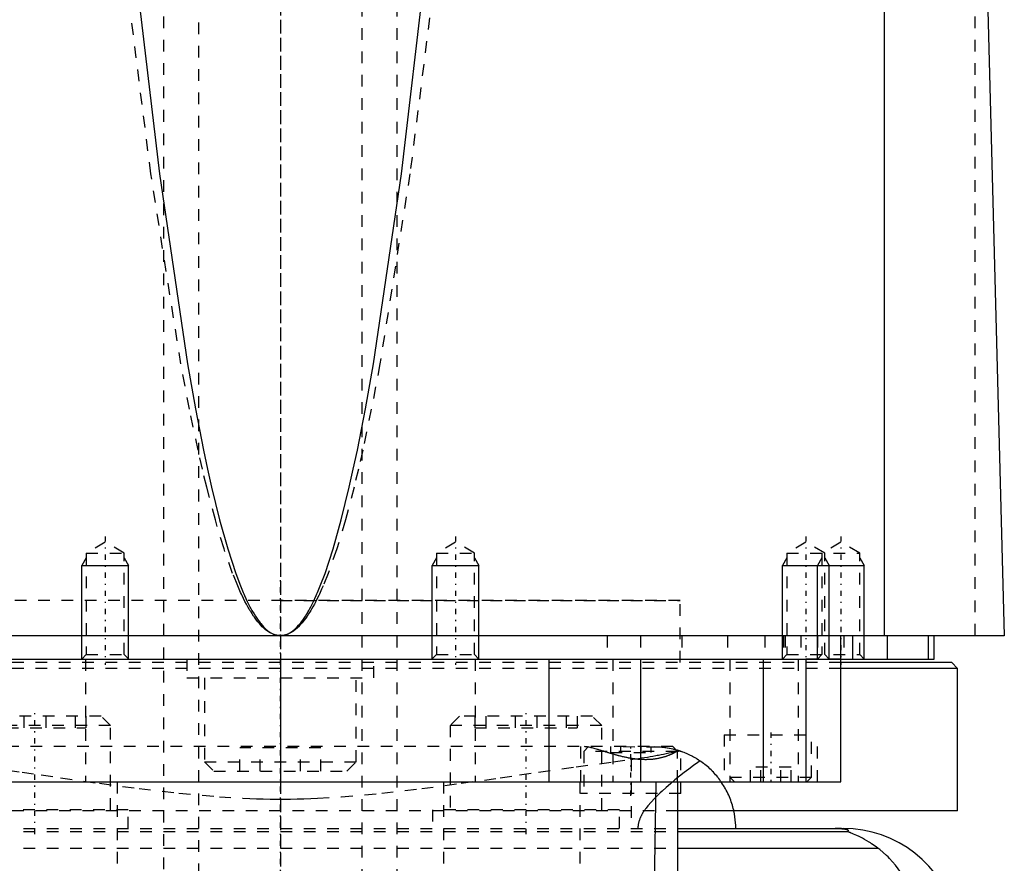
# Model space of a CAD drawing. Extents: x -90 to 90, y -319 to 558.
# Tile 7 of 11: x -22 to 62, y 57 to 129. Entities that reach past the tile are written whole.
import ezdxf

# ---------------------------------------------------------------- set-up
doc = ezdxf.new("R2010")
doc.units = 0
doc.linetypes.add('CENTER', pattern=[1.5, 0.45, -0.5, 0.05, -0.5])
doc.linetypes.add('DASHED', pattern=[2, 1, -1])
for name, color, linetype in [('AM_0', 7, 'CONTINUOUS'), ('AM_10', 7, 'CONTINUOUS'), ('AM_3', 7, 'DASHED'), ('AM_7', 7, 'CENTER')]:
    doc.layers.add(name, color=color, linetype=linetype)

msp = doc.modelspace()

# ---------------------------------------------------------------- linework, layer by layer
at = {"layer": 'AM_0', "color": 7, "linetype": 'CONTINUOUS'}
for p, q in [((51.744, 76.5), (51.744, 137.05)), ((60.5, 133.35), (62, 76.5)), ((62, 76.5), (-62, 76.5)), ((48, 64), (48, 76.5)), ((49, 76.5), (49, 74.5)), ((52, 74.5), (52, 76.5)), ((55.474, 76.5), (55.474, 74.5)), ((56, 74.5), (56, 76.5)), ((-56, 74.5), (56, 74.5)), ((-13, 74.5), (-13.005, 74.505)), ((0, 74.5), (0, 64)), ((13.005, 74.505), (13, 74.5)), ((23, 74.5), (23, 64)), ((30.85, 74.5), (30.85, 64)), ((41.361, 74.5), (41.361, 64)), ((45.003, 74.5), (45.003, 64)), ((57.5, 74.2), (48.014, 74.2)), ((58, 73.7), (48.014, 73.7)), ((58, 73.7), (57.5, 74.2)), ((58, 61.5), (58, 73.7)), ((-48, 64), (48, 64)), ((32, 52.5), (32.175, 64)), ((34, 64), (34, 53)), ((58, 61.5), (34.039, 61.5)), ((34, 60), (48.192, 60)), ((34, 59.746), (48.569, 59.746)), ((34, 58.307), (51.173, 58.307))]:
    msp.add_line(p, q, dxfattribs=at)
for points in [[(-12.4, 133.35, 0), (-10.364, 116.038, 0), (-7.968, 99.771, 0), (-7.279, 95.907, 0), (-6.59, 92.391, 0), (-6.245, 90.764, 0), (-5.9, 89.225, 0), (-5.208, 86.409, 0), (-4.515, 83.945, 0), (-3.822, 81.831, 0), (-3.417, 80.761, 0), (-3.302, 80.477, 0), (-3.186, 80.203, 0), (-3.128, 80.069, 0), (-3.07, 79.938, 0), (-2.955, 79.684, 0), (-2.839, 79.439, 0), (-2.723, 79.204, 0), (-2.607, 78.979, 0), (-2.491, 78.763, 0), (-2.434, 78.659, 0), (-2.376, 78.558, 0), (-2.26, 78.362, 0), (-2.144, 78.176, 0), (-2.086, 78.087, 0), (-2.028, 78, 0), (-1.912, 77.833, 0), (-1.797, 77.677, 0), (-1.739, 77.602, 0), (-1.681, 77.53, 0), (-1.565, 77.393, 0), (-1.449, 77.265, 0), (-1.333, 77.148, 0), (-1.217, 77.04, 0), (-1.101, 76.942, 0), (-1.043, 76.897, 0), (-0.985, 76.854, 0), (-0.869, 76.775, 0), (-0.754, 76.707, 0), (-0.638, 76.648, 0), (-0.57, 76.618, 0), (-0.551, 76.611, 0), (-0.531, 76.603, 0), (-0.522, 76.599, 0), (-0.512, 76.596, 0), (-0.493, 76.588, 0), (-0.473, 76.582, 0), (-0.454, 76.575, 0), (-0.435, 76.569, 0), (-0.415, 76.563, 0), (-0.406, 76.56, 0), (-0.396, 76.557, 0), (-0.377, 76.552, 0), (-0.357, 76.547, 0), (-0.348, 76.544, 0), (-0.338, 76.542, 0), (-0.319, 76.537, 0), (-0.299, 76.533, 0), (-0.29, 76.531, 0), (-0.28, 76.529, 0), (-0.261, 76.525, 0), (-0.242, 76.521, 0), (-0.222, 76.518, 0), (-0.203, 76.515, 0), (-0.184, 76.512, 0), (-0.174, 76.511, 0), (-0.164, 76.51, 0), (-0.145, 76.508, 0), (-0.126, 76.506, 0), (-0.106, 76.504, 0), (-0.087, 76.503, 0), (-0.068, 76.502, 0), (-0.058, 76.501, 0), (-0.048, 76.501, 0), (-0.029, 76.5, 0), (-0.01, 76.5, 0), (0, 76.5, 0)], [(0, 76.5, 0), (0.01, 76.5, 0), (0.029, 76.5, 0), (0.048, 76.501, 0), (0.058, 76.501, 0), (0.068, 76.502, 0), (0.087, 76.503, 0), (0.106, 76.504, 0), (0.126, 76.506, 0), (0.145, 76.508, 0), (0.164, 76.51, 0), (0.174, 76.511, 0), (0.184, 76.512, 0), (0.203, 76.515, 0), (0.222, 76.518, 0), (0.242, 76.521, 0), (0.261, 76.525, 0), (0.28, 76.529, 0), (0.29, 76.531, 0), (0.299, 76.533, 0), (0.319, 76.537, 0), (0.338, 76.542, 0), (0.348, 76.544, 0), (0.357, 76.547, 0), (0.377, 76.552, 0), (0.396, 76.557, 0), (0.406, 76.56, 0), (0.415, 76.563, 0), (0.435, 76.569, 0), (0.454, 76.575, 0), (0.473, 76.582, 0), (0.493, 76.588, 0), (0.512, 76.596, 0), (0.522, 76.599, 0), (0.531, 76.603, 0), (0.551, 76.611, 0), (0.57, 76.618, 0), (0.589, 76.627, 0), (0.609, 76.635, 0), (0.628, 76.644, 0), (0.638, 76.648, 0), (0.647, 76.653, 0), (0.667, 76.662, 0), (0.686, 76.671, 0), (0.754, 76.707, 0), (0.869, 76.775, 0), (0.985, 76.854, 0), (1.043, 76.897, 0), (1.101, 76.942, 0), (1.217, 77.04, 0), (1.333, 77.148, 0), (1.449, 77.265, 0), (1.565, 77.393, 0), (1.681, 77.53, 0), (1.739, 77.602, 0), (1.797, 77.677, 0), (1.912, 77.833, 0), (2.028, 78, 0), (2.086, 78.087, 0), (2.144, 78.176, 0), (2.26, 78.362, 0), (2.376, 78.558, 0), (2.434, 78.659, 0), (2.491, 78.763, 0), (2.607, 78.979, 0), (2.723, 79.204, 0), (2.839, 79.439, 0), (2.955, 79.684, 0), (3.07, 79.938, 0), (3.128, 80.069, 0), (3.186, 80.203, 0), (3.302, 80.477, 0), (3.417, 80.761, 0), (3.822, 81.831, 0), (4.515, 83.945, 0), (5.208, 86.409, 0), (5.9, 89.225, 0), (6.245, 90.764, 0), (6.59, 92.391, 0), (7.279, 95.907, 0), (7.968, 99.771, 0), (10.364, 116.038, 0), (12.4, 133.35, 0)], [(39, 60, 0), (38.996, 60.245, 0), (38.961, 60.743, 0), (38.888, 61.246, 0), (38.838, 61.499, 0)], [(48.569, 59.746, 0), (48.581, 59.754, 0), (48.601, 59.769, 0), (48.617, 59.784, 0), (48.623, 59.792, 0), (48.628, 59.799, 0), (48.633, 59.815, 0), (48.633, 59.83, 0), (48.627, 59.844, 0), (48.615, 59.859, 0), (48.597, 59.874, 0), (48.585, 59.881, 0), (48.571, 59.888, 0), (48.536, 59.903, 0), (48.489, 59.918, 0), (48.428, 59.933, 0), (48.351, 59.948, 0), (48.298, 59.957, 0), (48.282, 59.959, 0), (48.265, 59.961, 0), (48.257, 59.963, 0), (48.248, 59.964, 0), (48.229, 59.966, 0), (48.209, 59.968, 0), (48.198, 59.97, 0), (48.187, 59.971, 0), (48.164, 59.973, 0), (48.14, 59.975, 0), (48.128, 59.977, 0), (48.115, 59.978, 0), (48.088, 59.98, 0), (48.06, 59.982, 0), (48.03, 59.984, 0), (47.999, 59.987, 0), (47.967, 59.989, 0), (47.95, 59.989, 0), (47.933, 59.99, 0), (47.911, 59.991, 0), (47.904, 59.992, 0), (47.898, 59.992, 0), (47.894, 59.992, 0), (47.891, 59.992, 0), (47.884, 59.993, 0), (47.877, 59.993, 0), (47.87, 59.993, 0), (47.863, 59.994, 0), (47.856, 59.994, 0), (47.852, 59.994, 0), (47.849, 59.994, 0), (47.842, 59.994, 0), (47.834, 59.995, 0), (47.827, 59.995, 0), (47.82, 59.995, 0), (47.812, 59.995, 0), (47.809, 59.996, 0), (47.805, 59.996, 0), (47.798, 59.996, 0), (47.791, 59.996, 0), (47.783, 59.996, 0), (47.775, 59.997, 0), (47.767, 59.997, 0), (47.763, 59.997, 0), (47.759, 59.997, 0), (47.751, 59.997, 0), (47.743, 59.997, 0), (47.734, 59.998, 0), (47.726, 59.998, 0), (47.717, 59.998, 0), (47.713, 59.998, 0), (47.708, 59.998, 0), (47.7, 59.998, 0), (47.691, 59.999, 0), (47.687, 59.999, 0), (47.682, 59.999, 0), (47.674, 59.999, 0), (47.665, 59.999, 0), (47.661, 59.999, 0), (47.657, 59.999, 0), (47.648, 59.999, 0), (47.64, 59.999, 0), (47.631, 59.999, 0), (47.622, 60, 0), (47.612, 60, 0), (47.608, 60, 0), (47.603, 60, 0), (47.594, 60, 0), (47.584, 60, 0), (47.575, 60, 0), (47.565, 60, 0), (47.556, 60, 0), (47.551, 60, 0), (47.546, 60, 0), (47.537, 60, 0), (47.528, 60, 0), (47.523, 60, 0)], [(51.173, 58.307, 0), (51.062, 58.391, 0), (50.845, 58.549, 0), (50.632, 58.694, 0), (50.529, 58.762, 0), (50.427, 58.828, 0), (50.228, 58.949, 0), (50.037, 59.06, 0), (49.854, 59.159, 0), (49.681, 59.249, 0), (49.517, 59.329, 0), (49.439, 59.366, 0), (49.364, 59.401, 0), (49.221, 59.464, 0), (49.09, 59.52, 0), (48.964, 59.571, 0), (48.894, 59.599, 0), (48.875, 59.606, 0), (48.856, 59.614, 0), (48.847, 59.618, 0), (48.838, 59.621, 0), (48.82, 59.628, 0), (48.802, 59.635, 0), (48.785, 59.642, 0), (48.768, 59.649, 0), (48.751, 59.655, 0), (48.743, 59.658, 0), (48.735, 59.662, 0), (48.719, 59.668, 0), (48.704, 59.674, 0), (48.697, 59.677, 0), (48.69, 59.68, 0), (48.676, 59.685, 0), (48.662, 59.691, 0), (48.656, 59.693, 0), (48.65, 59.696, 0), (48.638, 59.701, 0), (48.627, 59.706, 0), (48.616, 59.711, 0), (48.607, 59.715, 0), (48.598, 59.719, 0), (48.594, 59.721, 0), (48.59, 59.723, 0), (48.584, 59.727, 0), (48.578, 59.73, 0), (48.574, 59.733, 0), (48.57, 59.736, 0), (48.568, 59.739, 0), (48.567, 59.74, 0), (48.567, 59.741, 0), (48.567, 59.743, 0), (48.568, 59.745, 0), (48.569, 59.746, 0)], [(54.602, 52.426, 0), (54.568, 52.624, 0), (54.487, 53.017, 0), (54.393, 53.404, 0), (54.34, 53.595, 0), (54.284, 53.785, 0), (54.161, 54.159, 0), (54.024, 54.526, 0), (53.873, 54.885, 0), (53.708, 55.236, 0), (53.529, 55.579, 0), (53.435, 55.747, 0), (53.337, 55.912, 0), (53.131, 56.236, 0), (52.912, 56.55, 0), (52.68, 56.852, 0), (52.435, 57.144, 0), (52.177, 57.424, 0), (52.043, 57.559, 0), (51.906, 57.692, 0), (51.622, 57.947, 0), (51.326, 58.19, 0), (51.173, 58.307, 0)]]:
    msp.add_polyline3d(points, dxfattribs=at)
msp.add_arc((48.192, 50), 10, 14.03784, 90, dxfattribs=at)
at = {"layer": 'AM_10', "color": 7, "linetype": 'CONTINUOUS'}
for p, q in [((-16.621, 83.156), (-17, 82.5)), ((-13.379, 83.156), (-13, 82.5)), ((13.379, 83.156), (13, 82.5)), ((16.621, 83.156), (17, 82.5)), ((43.379, 83.156), (43, 82.5)), ((46.379, 83.156), (46, 82.5)), ((46.621, 83.156), (47, 82.5)), ((49.621, 83.156), (50, 82.5)), ((-17, 74.5), (-17, 82.5)), ((-17, 82.5), (-13, 82.5)), ((-13, 74.5), (-13, 82.5)), ((13, 74.5), (13, 82.5)), ((13, 82.5), (17, 82.5)), ((17, 74.5), (17, 82.5)), ((43, 74.5), (43, 82.5)), ((43, 82.5), (50, 82.5)), ((46, 74.5), (46, 82.5)), ((47, 74.5), (47, 82.5)), ((50, 74.5), (50, 82.5))]:
    msp.add_line(p, q, dxfattribs=at)
at = {"layer": 'AM_3', "color": 6, "linetype": 'DASHED'}
for p, q in [((-7, 479), (-7, -50.5)), ((7, -50.5), (7, 479)), ((-10, 463.5), (-10, -10.5)), ((10, -10.5), (10, 463.5)), ((59.5, 76.5), (59.5, 135.489)), ((-15, 84.5), (-16.621, 83.564)), ((-13.379, 83.564), (-15, 84.5)), ((15, 84.5), (13.379, 83.564)), ((16.621, 83.564), (15, 84.5)), ((45, 84.5), (43.379, 83.564)), ((46.621, 83.564), (45, 84.5)), ((48, 84.5), (46.379, 83.564)), ((49.621, 83.564), (48, 84.5)), ((-16.621, 83.564), (-16.621, 74.879)), ((-16.621, 83.564), (-13.379, 83.564)), ((-13.379, 74.879), (-13.379, 83.564)), ((13.379, 83.564), (13.379, 74.879)), ((13.379, 83.564), (16.621, 83.564)), ((16.621, 74.879), (16.621, 83.564)), ((43.379, 83.564), (43.379, 74.879)), ((43.379, 83.564), (49.621, 83.564)), ((46.379, 83.564), (46.379, 74.879)), ((46.621, 74.879), (46.621, 83.564)), ((49.621, 74.879), (49.621, 83.564)), ((34.25, 79.5), (-34.25, 79.5)), ((0, 79.5), (34.25, 79.5)), ((34.25, 74.2), (34.25, 79.5)), ((28, 76.5), (28, 74.5)), ((30.84, 76.5), (30.84, 74.5)), ((34.381, 76.5), (34.381, 74.5)), ((38.286, 76.5), (38.286, 74.5)), ((41.5, 76.5), (41.5, 74.5)), ((43.087, 76.5), (43.087, 74.5)), ((43.236, 76.5), (43.236, 74.5)), ((44.587, 76.5), (44.587, 74.5)), ((46, 76.5), (46, 74.5)), ((48.25, 76.5), (48.25, 74.5)), ((-16.621, 74.879), (-17, 74.5)), ((-16.695, 74.5), (-16.695, 64)), ((-16.621, 74.879), (-13.379, 74.879)), ((-13.005, 74.505), (-13.379, 74.879)), ((-8, 74.5), (-8, 72.9)), ((8, 72.9), (8, 74.5)), ((13.379, 74.879), (13.005, 74.505)), ((13.379, 74.879), (16.621, 74.879)), ((17, 74.5), (16.621, 74.879)), ((16.695, 74.5), (16.695, 64)), ((28.477, 74.5), (28.477, 64)), ((38.5, 74.5), (38.5, 64)), ((43.379, 74.879), (43, 74.5)), ((43.379, 74.879), (49.621, 74.879)), ((44.341, 74.5), (44.341, 64)), ((48, 74.5), (44.587, 74.5)), ((46.379, 74.879), (46, 74.5)), ((47, 74.5), (46.621, 74.879)), ((50, 74.5), (49.621, 74.879)), ((48.014, 74.2), (-48.014, 74.2)), ((48.014, 73.7), (-48.014, 73.7)), ((-8, 72.9), (8, 72.9)), ((-6.5, 72.9), (-6.5, 65.7)), ((6.5, 65.7), (6.5, 72.9)), ((-15.337, 69.6), (-26.737, 69.6)), ((-21.974, 69.6), (-21.974, 68.6)), ((-20.101, 69.6), (-20.101, 68.6)), ((-17.589, 69.6), (-17.589, 68.6)), ((-16.652, 69.6), (-16.652, 68.6)), ((-14.537, 68.8), (-15.337, 69.6)), ((15.337, 69.6), (14.537, 68.8)), ((26.737, 69.6), (15.337, 69.6)), ((16.652, 69.6), (16.652, 68.6)), ((17.589, 69.6), (17.589, 68.6)), ((20.101, 69.6), (20.101, 68.6)), ((21.974, 69.6), (21.974, 68.6)), ((24.486, 69.6), (24.486, 68.6)), ((25.423, 69.6), (25.423, 68.6)), ((27.537, 68.8), (26.737, 69.6)), ((-14.537, 68.8), (-27.537, 68.8)), ((-25.423, 68.6), (-16.652, 68.6)), ((-14.537, 61.6), (-14.537, 68.8)), ((14.537, 68.8), (14.537, 61.6)), ((27.537, 68.8), (14.537, 68.8)), ((16.652, 68.6), (25.423, 68.6)), ((27.537, 61.6), (27.537, 68.8)), ((38, 68), (38, 64)), ((38, 68), (46, 68)), ((45.5, 64.4), (45.5, 68)), ((46, 64), (46, 68)), ((33.6, 67), (-33.6, 67)), ((-3.464, 64.9), (-3.464, 66.9)), ((3.464, 66.9), (-3.464, 66.9)), ((-1.732, 64.9), (-1.732, 66.9)), ((1.732, 64.9), (1.732, 66.9)), ((3.464, 64.9), (3.464, 66.9)), ((25.7, 67), (25.7, 63)), ((26.4, 67), (26, 66.6)), ((28.268, 67), (28.268, 66.5)), ((29.134, 67), (29.134, 66.5)), ((29.343, 67), (31.733, 66.983)), ((30.866, 67), (30.866, 66.5)), ((31.732, 67), (31.732, 66.5)), ((31.733, 66.983), (32.376, 66.99)), ((34, 66.6), (33.6, 67)), ((26, 66.6), (26, 63)), ((34, 66.6), (26, 66.6)), ((28.268, 66.5), (31.732, 66.5)), ((30.043, 65.905), (30.043, 60)), ((34, 64), (34, 66.6)), ((34.3, 63), (34.3, 66.611)), ((-6.5, 65.7), (-5.7, 64.9)), ((-6.5, 65.7), (6.5, 65.7)), ((5.7, 64.9), (6.5, 65.7)), ((40.268, 64), (40.268, 65.25)), ((43.732, 65.25), (40.268, 65.25)), ((41.134, 64), (41.134, 65.25)), ((42.866, 64), (42.866, 65.25)), ((43.732, 64), (43.732, 65.25)), ((-5.7, 64.9), (5.7, 64.9)), ((38.5, 64.4), (38.9, 64)), ((38.5, 64.4), (45.5, 64.4)), ((45.1, 64), (45.5, 64.4)), ((-13.979, 64), (-13.979, 53)), ((13.979, 64), (13.979, 53)), ((25.65, 64), (25.65, 53)), ((34.3, 63), (25.7, 63)), ((-13.037, 61.6), (-29.037, 61.6)), ((-13.037, 60), (-13.037, 61.6)), ((13.037, 61.6), (13.037, 60)), ((29.037, 61.6), (13.037, 61.6)), ((29.037, 60), (29.037, 61.6)), ((34.039, 61.5), (-34.039, 61.5)), ((-34, 60), (34, 60)), ((-34, 59.746), (34, 59.746)), ((-34, 58.307), (34, 58.307))]:
    msp.add_line(p, q, dxfattribs=at)
for points in [[(0, 76.5, 0), (-0.01, 76.5, 0), (-0.031, 76.5, 0), (-0.052, 76.501, 0), (-0.062, 76.501, 0), (-0.072, 76.502, 0), (-0.093, 76.503, 0), (-0.114, 76.504, 0), (-0.134, 76.506, 0), (-0.155, 76.508, 0), (-0.176, 76.51, 0), (-0.186, 76.511, 0), (-0.196, 76.512, 0), (-0.217, 76.515, 0), (-0.238, 76.518, 0), (-0.258, 76.521, 0), (-0.279, 76.525, 0), (-0.3, 76.529, 0), (-0.31, 76.531, 0), (-0.32, 76.533, 0), (-0.341, 76.537, 0), (-0.362, 76.542, 0), (-0.372, 76.544, 0), (-0.382, 76.547, 0), (-0.403, 76.552, 0), (-0.424, 76.557, 0), (-0.434, 76.56, 0), (-0.444, 76.563, 0), (-0.465, 76.569, 0), (-0.486, 76.575, 0), (-0.506, 76.582, 0), (-0.527, 76.588, 0), (-0.548, 76.595, 0), (-0.558, 76.599, 0), (-0.568, 76.603, 0), (-0.589, 76.61, 0), (-0.61, 76.618, 0), (-0.682, 76.648, 0), (-0.806, 76.707, 0), (-0.93, 76.775, 0), (-1.054, 76.854, 0), (-1.116, 76.896, 0), (-1.178, 76.942, 0), (-1.302, 77.04, 0), (-1.426, 77.147, 0), (-1.549, 77.265, 0), (-1.673, 77.392, 0), (-1.797, 77.529, 0), (-1.859, 77.601, 0), (-1.921, 77.676, 0), (-2.045, 77.832, 0), (-2.169, 77.999, 0), (-2.231, 78.086, 0), (-2.293, 78.175, 0), (-2.417, 78.361, 0), (-2.541, 78.557, 0), (-2.603, 78.658, 0), (-2.664, 78.762, 0), (-2.788, 78.977, 0), (-2.912, 79.202, 0), (-3.036, 79.437, 0), (-3.16, 79.682, 0), (-3.284, 79.936, 0), (-3.345, 80.067, 0), (-3.407, 80.201, 0), (-3.531, 80.474, 0), (-3.655, 80.758, 0), (-4.088, 81.828, 0), (-4.829, 83.941, 0), (-5.57, 86.404, 0), (-6.311, 89.219, 0), (-6.68, 90.758, 0), (-7.05, 92.384, 0), (-7.788, 95.899, 0), (-8.524, 99.763, 0), (-11.092, 116.03, 0), (-13.276, 133.35, 0)], [(13.276, 133.35, 0), (11.092, 116.03, 0), (8.524, 99.763, 0), (7.788, 95.899, 0), (7.05, 92.384, 0), (6.68, 90.758, 0), (6.311, 89.219, 0), (5.57, 86.404, 0), (4.829, 83.941, 0), (4.088, 81.828, 0), (3.655, 80.758, 0), (3.531, 80.474, 0), (3.407, 80.201, 0), (3.345, 80.067, 0), (3.284, 79.936, 0), (3.16, 79.682, 0), (3.036, 79.437, 0), (2.912, 79.202, 0), (2.788, 78.977, 0), (2.664, 78.762, 0), (2.603, 78.658, 0), (2.541, 78.557, 0), (2.417, 78.361, 0), (2.293, 78.175, 0), (2.231, 78.086, 0), (2.169, 77.999, 0), (2.045, 77.832, 0), (1.921, 77.676, 0), (1.859, 77.601, 0), (1.797, 77.529, 0), (1.673, 77.392, 0), (1.549, 77.265, 0), (1.426, 77.147, 0), (1.302, 77.04, 0), (1.178, 76.942, 0), (1.116, 76.896, 0), (1.054, 76.854, 0), (0.93, 76.775, 0), (0.806, 76.707, 0), (0.682, 76.648, 0), (0.558, 76.599, 0), (0.486, 76.575, 0), (0.465, 76.569, 0), (0.444, 76.563, 0), (0.434, 76.56, 0), (0.424, 76.557, 0), (0.403, 76.552, 0), (0.382, 76.547, 0), (0.372, 76.544, 0), (0.362, 76.542, 0), (0.341, 76.537, 0), (0.32, 76.533, 0), (0.31, 76.531, 0), (0.3, 76.529, 0), (0.279, 76.525, 0), (0.258, 76.521, 0), (0.238, 76.518, 0), (0.217, 76.515, 0), (0.196, 76.512, 0), (0.186, 76.511, 0), (0.176, 76.51, 0), (0.155, 76.508, 0), (0.134, 76.506, 0), (0.114, 76.504, 0), (0.093, 76.503, 0), (0.072, 76.502, 0), (0.062, 76.501, 0), (0.052, 76.501, 0), (0.031, 76.5, 0), (0.01, 76.5, 0), (0, 76.5, 0)], [(27.536, 66.648, 0), (27.482, 66.665, 0), (27.375, 66.697, 0), (27.271, 66.729, 0), (27.22, 66.744, 0), (27.169, 66.759, 0), (27.07, 66.789, 0), (26.973, 66.816, 0), (26.879, 66.843, 0), (26.788, 66.867, 0), (26.7, 66.89, 0), (26.657, 66.901, 0), (26.615, 66.911, 0), (26.533, 66.93, 0), (26.455, 66.947, 0), (26.38, 66.962, 0), (26.308, 66.974, 0), (26.24, 66.984, 0), (26.208, 66.988, 0), (26.176, 66.992, 0), (26.115, 66.997, 0), (26.059, 67, 0), (26.032, 67, 0)], [(34.069, 66.687, 0), (34.057, 66.678, 0), (34.032, 66.66, 0), (34.006, 66.642, 0), (33.992, 66.632, 0), (33.978, 66.623, 0), (33.95, 66.604, 0), (33.921, 66.585, 0), (33.89, 66.565, 0), (33.858, 66.546, 0), (33.826, 66.526, 0), (33.809, 66.516, 0), (33.792, 66.507, 0), (33.757, 66.487, 0), (33.721, 66.467, 0), (33.684, 66.447, 0), (33.646, 66.427, 0), (33.607, 66.407, 0), (33.587, 66.397, 0), (33.566, 66.387, 0), (33.525, 66.367, 0), (33.483, 66.347, 0), (33.461, 66.337, 0), (33.44, 66.328, 0), (33.395, 66.308, 0), (33.35, 66.289, 0), (33.327, 66.279, 0), (33.304, 66.269, 0), (33.257, 66.25, 0), (33.208, 66.231, 0), (33.159, 66.213, 0), (33.109, 66.194, 0), (33.058, 66.176, 0), (33.032, 66.167, 0), (33.006, 66.159, 0), (32.953, 66.141, 0), (32.899, 66.124, 0), (32.844, 66.108, 0), (32.789, 66.092, 0), (32.732, 66.076, 0), (32.704, 66.068, 0), (32.675, 66.06, 0), (32.616, 66.046, 0), (32.557, 66.031, 0), (32.497, 66.018, 0), (32.436, 66.005, 0), (32.375, 65.992, 0), (32.343, 65.986, 0), (32.312, 65.98, 0), (32.249, 65.969, 0), (32.185, 65.958, 0), (32.121, 65.948, 0), (32.056, 65.939, 0), (31.99, 65.93, 0), (31.957, 65.926, 0), (31.924, 65.922, 0), (31.857, 65.915, 0), (31.79, 65.909, 0), (31.721, 65.903, 0), (31.653, 65.898, 0), (31.583, 65.894, 0), (31.549, 65.893, 0), (31.514, 65.891, 0), (31.443, 65.889, 0), (31.372, 65.887, 0), (31.336, 65.886, 0), (31.301, 65.886, 0), (31.228, 65.886, 0), (31.156, 65.887, 0), (31.119, 65.887, 0), (31.083, 65.888, 0), (31.01, 65.891, 0), (30.936, 65.894, 0), (30.863, 65.898, 0), (30.789, 65.903, 0), (30.716, 65.908, 0), (30.679, 65.911, 0), (30.642, 65.914, 0), (30.568, 65.921, 0), (30.494, 65.929, 0), (30.42, 65.938, 0), (30.346, 65.947, 0), (30.272, 65.957, 0), (30.235, 65.962, 0), (30.198, 65.967, 0), (30.124, 65.978, 0), (30.05, 65.99, 0), (29.976, 66.003, 0), (29.902, 66.016, 0), (29.828, 66.029, 0), (29.791, 66.036, 0), (29.754, 66.043, 0), (29.68, 66.058, 0), (29.607, 66.073, 0), (29.533, 66.089, 0), (29.46, 66.105, 0), (29.387, 66.122, 0), (29.35, 66.13, 0), (29.314, 66.139, 0), (29.242, 66.156, 0), (29.17, 66.174, 0), (29.098, 66.192, 0), (29.026, 66.21, 0), (28.955, 66.228, 0), (28.92, 66.238, 0), (28.884, 66.247, 0), (28.814, 66.266, 0), (28.744, 66.286, 0), (28.709, 66.295, 0), (28.674, 66.305, 0), (28.605, 66.325, 0), (28.536, 66.344, 0), (28.502, 66.354, 0), (28.468, 66.364, 0), (28.4, 66.384, 0), (28.333, 66.404, 0), (28.266, 66.424, 0), (28.199, 66.444, 0), (28.133, 66.464, 0), (28.101, 66.474, 0), (28.068, 66.484, 0), (28.003, 66.503, 0), (27.939, 66.523, 0), (27.875, 66.543, 0), (27.812, 66.562, 0), (27.75, 66.582, 0), (27.719, 66.591, 0), (27.688, 66.601, 0), (27.627, 66.62, 0), (27.566, 66.639, 0), (27.536, 66.648, 0)], [(30.043, 65.905, 0), (30.173, 65.922, 0), (30.43, 65.957, 0), (30.684, 65.993, 0), (30.81, 66.012, 0), (30.936, 66.032, 0), (31.183, 66.071, 0), (31.428, 66.112, 0), (31.669, 66.154, 0), (31.907, 66.196, 0), (32.142, 66.239, 0), (32.258, 66.261, 0), (32.373, 66.283, 0), (32.601, 66.327, 0), (32.825, 66.371, 0), (33.046, 66.415, 0), (33.263, 66.458, 0), (33.477, 66.501, 0), (33.582, 66.523, 0), (33.687, 66.544, 0), (33.894, 66.586, 0), (34.096, 66.626, 0), (34.197, 66.646, 0)], [(32, 67, 0), (32.116, 66.999, 0), (32.341, 66.992, 0), (32.555, 66.978, 0), (32.658, 66.969, 0), (32.758, 66.959, 0), (32.948, 66.935, 0), (33.126, 66.909, 0), (33.295, 66.879, 0), (33.455, 66.847, 0), (33.603, 66.814, 0), (33.673, 66.797, 0), (33.74, 66.78, 0), (33.863, 66.748, 0), (33.971, 66.717, 0), (34.065, 66.688, 0), (34.143, 66.664, 0), (34.206, 66.643, 0), (34.231, 66.635, 0), (34.252, 66.628, 0), (34.283, 66.617, 0), (34.298, 66.612, 0), (34.3, 66.611, 0)], [(32.376, 66.99, 0), (32.474, 66.984, 0), (32.663, 66.969, 0), (32.842, 66.949, 0), (32.927, 66.938, 0), (33.009, 66.927, 0), (33.168, 66.902, 0), (33.32, 66.874, 0), (33.464, 66.845, 0), (33.599, 66.815, 0), (33.724, 66.784, 0), (33.782, 66.769, 0), (33.837, 66.755, 0), (33.939, 66.726, 0), (34.029, 66.699, 0), (34.107, 66.675, 0), (34.171, 66.655, 0), (34.223, 66.638, 0), (34.243, 66.631, 0), (34.261, 66.625, 0), (34.286, 66.616, 0), (34.298, 66.612, 0), (34.3, 66.611, 0)], [(34.069, 66.687, 0), (34.123, 66.67, 0), (34.231, 66.635, 0), (34.339, 66.598, 0), (34.393, 66.578, 0), (34.447, 66.558, 0), (34.554, 66.517, 0), (34.661, 66.475, 0), (34.767, 66.43, 0), (34.873, 66.383, 0), (34.978, 66.335, 0), (35.03, 66.31, 0), (35.082, 66.285, 0), (35.186, 66.233, 0), (35.29, 66.179, 0), (35.393, 66.123, 0), (35.495, 66.065, 0), (35.596, 66.006, 0), (35.646, 65.975, 0), (35.697, 65.944, 0), (35.797, 65.881, 0), (35.896, 65.816, 0), (35.945, 65.783, 0)], [(-25.344, 65.272, 0), (-22.121, 64.813, 0), (-20.484, 64.576, 0), (-18.832, 64.338, 0), (-15.492, 63.865, 0), (-12.109, 63.414, 0), (-8.688, 63.016, 0), (-5.229, 62.707, 0), (-3.204, 62.587, 0), (-2.626, 62.563, 0), (-2.048, 62.543, 0), (-1.758, 62.535, 0), (-1.469, 62.528, 0), (-0.889, 62.518, 0), (-0.309, 62.513, 0), (-0.018, 62.513, 0), (0.273, 62.513, 0), (0.856, 62.518, 0), (1.439, 62.528, 0), (1.73, 62.535, 0), (2.021, 62.543, 0), (2.602, 62.562, 0), (3.183, 62.586, 0), (5.211, 62.706, 0), (8.674, 63.014, 0), (12.1, 63.413, 0), (15.489, 63.864, 0), (18.832, 64.338, 0), (20.483, 64.576, 0), (22.12, 64.813, 0), (25.345, 65.273, 0), (28.497, 65.704, 0), (30.043, 65.905, 0)], [(35.945, 65.783, 0), (35.757, 65.652, 0), (35.372, 65.375, 0), (34.974, 65.08, 0), (34.774, 64.929, 0), (34.574, 64.775, 0), (34.176, 64.463, 0), (33.784, 64.147, 0), (33.403, 63.829, 0), (33.034, 63.511, 0), (32.684, 63.196, 0), (32.516, 63.04, 0), (32.354, 62.885, 0), (32.04, 62.572, 0), (31.742, 62.253, 0), (31.466, 61.928, 0), (31.317, 61.737, 0), (31.277, 61.682, 0), (31.237, 61.628, 0), (31.218, 61.6, 0), (31.199, 61.573, 0), (31.161, 61.517, 0), (31.124, 61.462, 0), (31.089, 61.407, 0), (31.054, 61.352, 0), (31.021, 61.297, 0), (31.005, 61.269, 0), (30.989, 61.241, 0), (30.958, 61.186, 0), (30.928, 61.13, 0), (30.914, 61.103, 0), (30.899, 61.075, 0), (30.872, 61.018, 0), (30.845, 60.961, 0), (30.832, 60.932, 0), (30.819, 60.903, 0), (30.795, 60.845, 0), (30.772, 60.786, 0), (30.75, 60.726, 0), (30.729, 60.665, 0), (30.71, 60.604, 0), (30.702, 60.573, 0), (30.693, 60.542, 0), (30.677, 60.48, 0), (30.664, 60.417, 0), (30.652, 60.353, 0), (30.641, 60.29, 0), (30.633, 60.226, 0), (30.63, 60.194, 0), (30.627, 60.162, 0), (30.623, 60.097, 0), (30.621, 60.033, 0), (30.621, 60, 0)], [(37.745, 63.999, 0), (37.706, 64.055, 0), (37.625, 64.167, 0), (37.542, 64.277, 0), (37.499, 64.331, 0), (37.456, 64.386, 0), (37.368, 64.493, 0), (37.277, 64.599, 0), (37.184, 64.704, 0), (37.088, 64.807, 0), (36.991, 64.909, 0), (36.941, 64.959, 0), (36.89, 65.009, 0), (36.788, 65.107, 0), (36.683, 65.203, 0), (36.575, 65.298, 0), (36.466, 65.39, 0), (36.354, 65.481, 0), (36.297, 65.526, 0), (36.24, 65.57, 0), (36.124, 65.657, 0), (36.005, 65.741, 0), (35.945, 65.783, 0)], [(38.838, 61.499, 0), (38.821, 61.571, 0), (38.787, 61.714, 0), (38.749, 61.857, 0), (38.729, 61.929, 0), (38.708, 62, 0), (38.664, 62.143, 0), (38.617, 62.285, 0), (38.566, 62.427, 0), (38.512, 62.568, 0), (38.454, 62.709, 0), (38.425, 62.779, 0), (38.394, 62.849, 0), (38.33, 62.989, 0), (38.263, 63.127, 0), (38.192, 63.264, 0), (38.118, 63.401, 0), (38.041, 63.536, 0), (38.002, 63.603, 0), (37.961, 63.67, 0), (37.877, 63.803, 0), (37.79, 63.934, 0), (37.745, 63.999, 0)], [(47.523, 60, 0), (47.528, 60, 0), (47.537, 60, 0), (47.546, 60, 0), (47.551, 60, 0), (47.556, 60, 0), (47.565, 60, 0), (47.575, 60, 0), (47.584, 60, 0), (47.594, 60, 0), (47.603, 60, 0), (47.608, 60, 0), (47.612, 60, 0), (47.622, 60, 0), (47.631, 59.999, 0), (47.64, 59.999, 0), (47.648, 59.999, 0), (47.657, 59.999, 0), (47.661, 59.999, 0), (47.665, 59.999, 0), (47.674, 59.999, 0), (47.682, 59.999, 0), (47.687, 59.999, 0), (47.691, 59.999, 0), (47.7, 59.998, 0), (47.708, 59.998, 0), (47.713, 59.998, 0), (47.717, 59.998, 0), (47.726, 59.998, 0), (47.734, 59.998, 0), (47.743, 59.997, 0), (47.751, 59.997, 0), (47.759, 59.997, 0), (47.763, 59.997, 0), (47.767, 59.997, 0), (47.775, 59.997, 0), (47.783, 59.996, 0), (47.791, 59.996, 0), (47.798, 59.996, 0), (47.805, 59.996, 0), (47.809, 59.996, 0), (47.812, 59.995, 0), (47.82, 59.995, 0), (47.827, 59.995, 0), (47.834, 59.995, 0), (47.842, 59.994, 0), (47.849, 59.994, 0), (47.852, 59.994, 0), (47.856, 59.994, 0), (47.863, 59.994, 0), (47.87, 59.993, 0), (47.894, 59.992, 0), (47.933, 59.99, 0), (47.95, 59.989, 0), (47.967, 59.989, 0), (47.999, 59.987, 0), (48.03, 59.984, 0), (48.06, 59.982, 0), (48.088, 59.98, 0), (48.115, 59.978, 0), (48.128, 59.977, 0), (48.14, 59.975, 0), (48.164, 59.973, 0), (48.187, 59.971, 0), (48.198, 59.97, 0), (48.209, 59.968, 0), (48.229, 59.966, 0), (48.248, 59.964, 0), (48.257, 59.963, 0), (48.265, 59.961, 0), (48.282, 59.959, 0), (48.298, 59.957, 0), (48.351, 59.948, 0), (48.428, 59.933, 0), (48.489, 59.918, 0), (48.536, 59.903, 0), (48.571, 59.888, 0), (48.585, 59.881, 0), (48.597, 59.874, 0), (48.615, 59.859, 0), (48.627, 59.844, 0), (48.633, 59.83, 0), (48.633, 59.815, 0), (48.628, 59.799, 0), (48.623, 59.792, 0), (48.617, 59.784, 0), (48.601, 59.769, 0), (48.581, 59.754, 0), (48.569, 59.746, 0)]]:
    msp.add_polyline3d(points, dxfattribs=at)
at = {"layer": 'AM_7', "color": 4, "linetype": 'CENTER'}
for p, q in [((0, 557.975), (0, -79.475)), ((0, 302.7), (0, 22.81)), ((-15, 85), (-15, 74)), ((15, 85), (15, 74)), ((45, 85), (45, 74)), ((48, 85), (48, 74)), ((0, -14.35), (0, 81.35)), ((-21.037, 59.52), (-21.037, 70.08)), ((21.037, 59.52), (21.037, 70.08)), ((42, 68.2), (42, 63.8)), ((30, 62.8), (30, 67.2))]:
    msp.add_line(p, q, dxfattribs=at)

doc.saveas('drawing.dxf')
